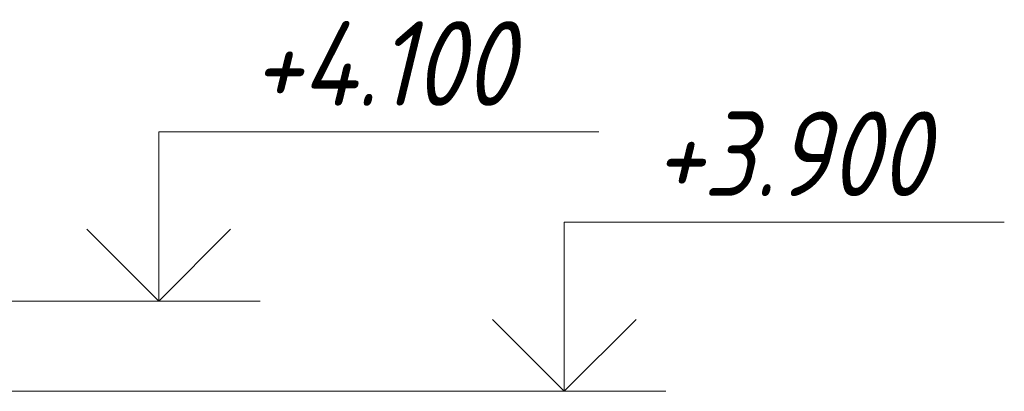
# Model space of a CAD drawing. Header units: millimetres. Extents: x 6092 to 80141, y -4371 to 20491.
# Tile 11 of 12: x 77539 to 79721, y 3900 to 4723. Entities that reach past the tile are written whole.
import ezdxf

# ---------------------------------------------------------------- set-up
doc = ezdxf.new("R2010")
doc.units = ezdxf.units.MM
doc.layers.add('A-____-NOTE-TEXT', color=131, linetype='Continuous', lineweight=20)
doc.layers.add('G-____-____-DIMS', color=111, linetype='Continuous', lineweight=9)
doc.styles.add('GOST Common_I_5', font='GOST_Common Italic.ttf', dxfattribs={"width": 0.9, "height": 187.5})

# ---------------------------------------------------------------- blocks, each defined once
blk = doc.blocks.new('Высотные отметки - Стрелка вверх-6399-КЖ1_ПЭ_ВЭ1_Опалубка_Пилоны_Плм-1_1')
at = {"layer": 'A-____-NOTE-TEXT'}
for p, q in [((-6808.9, 215), (-5833.9, 215)), ((-6808.9, -160), (-6808.9, 215)), ((-6808.9, -160), (-6968, -0.9)), ((-6808.9, -160), (-6649.8, -0.9)), ((-7033.9, -160), (-6583.9, -160))]:
    blk.add_line(p, q, dxfattribs=at)

msp = doc.modelspace()

# ---------------------------------------------------------------- linework, layer by layer
at = {"layer": 'G-____-____-DIMS', "lineweight": 20}
for p, q in [((76562.3058, 4100), (77847.0483, 4100)), ((76179.3433, 3900), (78745.7258, 3900))]:
    msp.add_line(p, q, dxfattribs=at)

# ---------------------------------------------------------------- block references
at = {"layer": 'A-____-NOTE-TEXT'}
for p in [(84655.9736, 4260), (85554.6511, 4060)]:
    msp.add_blockref('Высотные отметки - Стрелка вверх-6399-КЖ1_ПЭ_ВЭ1_Опалубка_Пилоны_Плм-1_1', p, dxfattribs=at)

# ---------------------------------------------------------------- texts
at = {"layer": 'G-____-____-DIMS', "lineweight": 20, "char_height": 187.5, "attachment_point": 1, "line_spacing_factor": 1.022761, "style": 'GOST Common_I_5', "bg_fill": 3, "box_fill_scale": 1.25, "bg_fill_color": 256, "bg_fill_true_color": 13158600, "bg_fill_transparency": 0}
for s, insert, width in [('+4.100', (78053.3698, 4720.0303), 764.828508), ('+3.900', (78943.5617, 4520.0303), 785.193764)]:
    msp.add_mtext(s, dxfattribs=dict(at, insert=insert, width=width))

doc.saveas('drawing.dxf')
